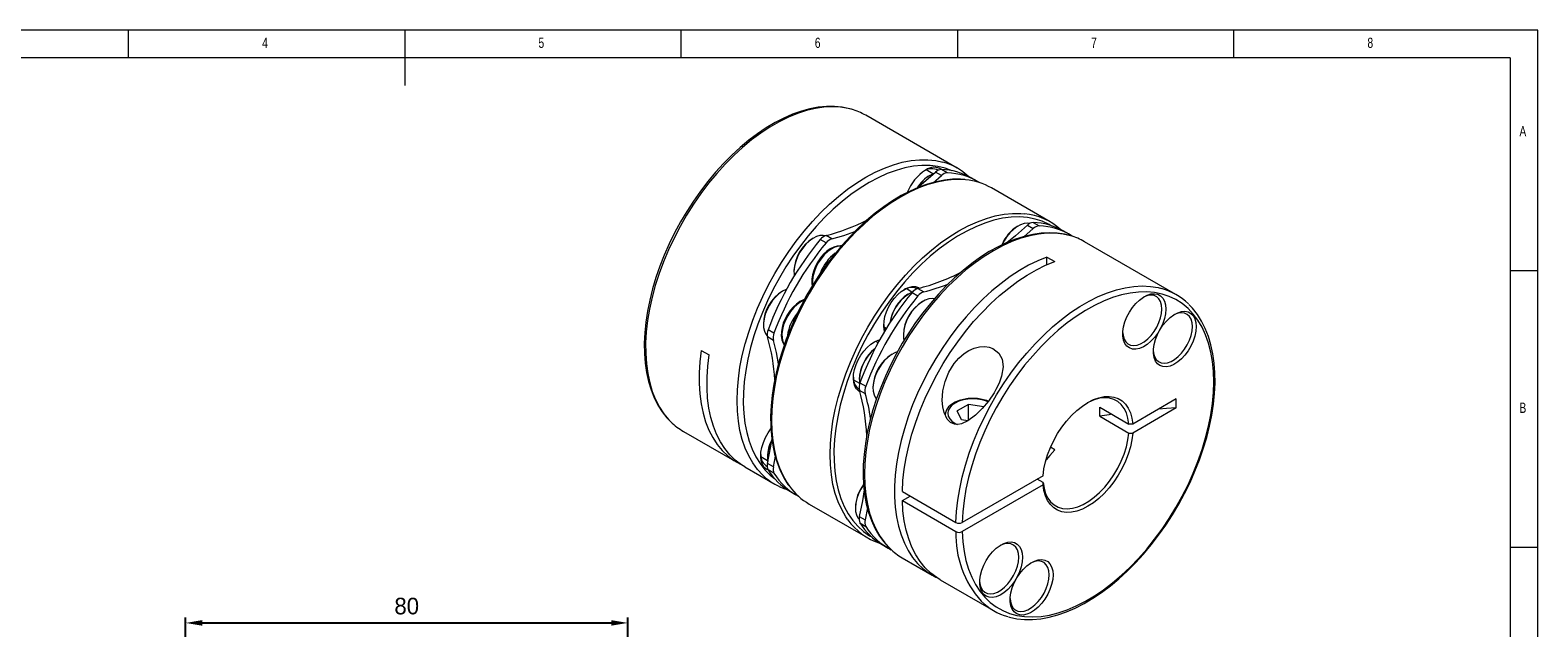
# Model space of a CAD drawing. Header units: millimetres. Extents: x 5 to 415, y 5 to 292.
# Tile 3 of 3: x 142 to 415, y 184 to 292. Entities that reach past the tile are written whole.
import ezdxf

# ---------------------------------------------------------------- set-up
doc = ezdxf.new("R2010")
doc.units = ezdxf.units.MM
doc.header["$LTSCALE"] = 2
doc.header["$PDSIZE"] = -1
doc.styles.add('SLDTEXTSTYLE0', font='TXT', dxfattribs={"width": 0.75})
doc.dimstyles.new('ISO-25', dxfattribs={"dimtxt": 2.5, "dimasz": 2.5, "dimexe": 1.25, "dimexo": 0.625, "dimtad": 1, "dimtxsty": 'Standard', "dimcen": 2.5, "dimadec": 0, "dimazin": 0, "dimtfac": 1, "dimtmove": 0, "dimatfit": 3, "dimfxl": 0, "dimarcsym": 0})

# ---------------------------------------------------------------- blocks, each defined once
blk = doc.blocks.new('*D8')
at = {"color": 1, "lineweight": -2}
for p, q in [((170.32, 170.4), (170.32, 185.82)), ((250.32, 170.4), (250.32, 185.82)), ((173.32, 184.82), (247.32, 184.82))]:
    blk.add_line(p, q, dxfattribs=at)
at = {"color": 1}
for points in [[(173.32, 185.32), (173.32, 184.32), (170.32, 184.82)], [(247.32, 185.32), (247.32, 184.32), (250.32, 184.82)]]:
    blk.add_solid(points, dxfattribs=at)
at = {"layer": 'Defpoints', "color": 0}
for p in [(250.32, 184.82), (170.32, 169.4), (250.32, 169.4)]:
    blk.add_point(p, dxfattribs=at)
at = {"color": 0, "insert": (210.32, 187.85), "char_height": 3, "attachment_point": 5}
blk.add_mtext('80', dxfattribs=at)

msp = doc.modelspace()

# ---------------------------------------------------------------- linework, layer by layer
at = {"color": 7, "linetype": 'Continuous', "lineweight": 0}
for p, q in [((415, 292), (5, 292)), ((160, 287), (160, 292)), ((210, 292), (210, 282)), ((260, 287), (260, 292)), ((310, 292), (310, 287)), ((360, 287), (360, 292)), ((415, 5), (415, 292)), ((410, 287), (10, 287)), ((410, 287), (410, 60.25)), ((415, 248.5), (410, 248.5)), ((410, 198.5), (415, 198.5))]:
    msp.add_line(p, q, dxfattribs=at)
at = {"color": 7, "linetype": 'Continuous', "lineweight": 15}
for p, q in [((309.924, 267.058), (293.378, 276.61)), ((305.545, 266.031), (304.343, 266.725)), ((305.608, 264.41), (307.076, 265.713)), ((307.076, 265.713), (306.016, 266.325)), ((308.142, 266.199), (307.082, 266.811)), ((313.547, 264.678), (312.486, 265.29)), ((326.753, 257.343), (316.147, 263.466)), ((322.633, 256.732), (323.693, 256.12)), ((323.699, 257.218), (324.759, 256.606)), ((286.204, 253.534), (285.143, 254.146)), ((287.27, 254.279), (286.209, 254.891)), ((323.693, 256.12), (322.018, 254.639)), ((330.164, 255.085), (329.103, 255.698)), ((349.522, 244.199), (332.976, 253.751)), ((326.165, 250.974), (327.579, 250.157)), ((326.165, 249.591), (326.165, 250.974)), ((301.751, 244.655), (300.69, 245.268)), ((301.76, 244.554), (302.821, 243.941)), ((302.826, 245.298), (303.887, 244.686)), ((276.778, 237.208), (275.717, 237.82)), ((296.69, 238.339), (297.126, 238.087)), ((276.666, 235.912), (275.605, 236.524)), ((295.617, 235.473), (295.18, 235.725)), ((263.621, 234.091), (265.035, 233.275)), ((291.181, 228.796), (292.241, 228.184)), ((292.222, 226.932), (293.283, 226.319)), ((292.334, 228.227), (293.395, 227.615)), ((311.982, 224.342), (309.941, 223.163)), ((314.771, 223.91), (311.982, 224.342)), ((311.982, 221.462), (311.982, 224.342)), ((335.728, 223.817), (340.982, 220.785)), ((335.728, 222.184), (335.728, 223.817)), ((349.554, 225.325), (341.69, 220.785)), ((349.554, 223.692), (349.554, 225.325)), ((310.688, 221.554), (309.941, 223.163)), ((311.851, 221.374), (310.688, 221.554)), ((335.728, 222.184), (340.982, 219.152)), ((349.554, 223.692), (341.69, 219.152)), ((260.381, 219.451), (270.068, 213.858)), ((341.69, 220.785), (340.982, 220.785)), ((340.982, 219.152), (341.69, 219.152)), ((327.579, 216.132), (326.814, 216.574)), ((271.482, 213.042), (276.927, 209.899)), ((274.423, 214.896), (275.622, 214.204)), ((276.666, 213.041), (275.605, 213.653)), ((276.666, 213.041), (277.063, 214.979)), ((326.165, 214.477), (326.165, 214.836)), ((276.778, 211.874), (275.717, 212.487)), ((325.488, 211.432), (310.831, 202.971)), ((325.49, 210.208), (324.429, 210.821)), ((325.488, 209.799), (325.49, 210.208)), ((279.739, 208.564), (280.8, 207.952)), ((300.012, 208.563), (309.7, 202.971)), ((300.012, 206.93), (301.427, 207.747)), ((325.488, 209.799), (310.831, 201.338)), ((283.149, 206.307), (293.756, 200.184)), ((293.729, 205.649), (293.283, 203.448)), ((300.012, 206.93), (309.7, 201.338)), ((292.222, 204.06), (293.283, 203.448)), ((292.334, 202.894), (293.395, 202.281)), ((296.356, 198.971), (297.417, 198.359)), ((299.979, 196.591), (305.423, 193.448)), ((306.837, 192.632), (316.525, 187.039))]:
    msp.add_line(p, q, dxfattribs=at)
at = {"color": 7, "linetype": 'Continuous', "lineweight": 15, "flags": 128}
for points in [[(290.683, 277.731), (290.456, 277.804), (289.121, 278.076), (287.73, 278.21), (286.289, 278.206), (284.803, 278.062), (283.28, 277.779), (281.727, 277.358), (280.152, 276.801), (278.562, 276.111), (276.966, 275.291), (275.37, 274.345), (273.782, 273.278), (272.209, 272.096), (270.659, 270.803), (269.138, 269.407), (267.653, 267.913), (266.211, 266.329), (264.817, 264.662), (263.479, 262.919), (262.201, 261.109), (260.991, 259.239), (259.852, 257.318), (258.791, 255.356), (257.813, 253.359), (256.921, 251.339), (256.12, 249.303), (255.413, 247.262), (254.804, 245.223), (254.296, 243.197), (253.891, 241.192), (253.591, 239.217), (253.399, 237.281), (253.314, 235.393), (253.339, 233.561), (253.474, 231.794), (253.717, 230.099), (254.07, 228.486), (254.53, 226.962), (255.097, 225.535), (255.766, 224.213), (256.534, 223.002), (257.397, 221.908), (258.029, 221.265)], [(290.808, 277.69), (290.208, 277.842), (288.805, 278.076), (287.341, 278.156), (285.824, 278.082), (284.261, 277.854), (282.66, 277.473), (281.029, 276.942), (279.378, 276.264), (277.714, 275.441), (276.045, 274.477), (274.381, 273.379), (272.729, 272.151), (271.099, 270.799), (269.498, 269.331), (267.935, 267.755), (266.417, 266.077), (264.954, 264.307), (263.551, 262.454), (262.216, 260.527), (260.956, 258.536), (259.778, 256.491), (258.687, 254.404), (257.689, 252.283), (256.79, 250.141), (255.993, 247.988), (255.303, 245.835), (254.723, 243.694), (254.256, 241.574), (253.905, 239.488), (253.672, 237.445), (253.557, 235.457), (253.562, 233.533), (253.686, 231.683), (253.928, 229.916), (254.288, 228.242), (254.763, 226.67), (255.351, 225.206), (256.05, 223.859), (256.855, 222.636), (257.762, 221.543), (258.125, 221.17)], [(293.426, 265.424), (295.09, 266.317), (296.746, 267.067), (298.386, 267.672), (300, 268.128), (301.58, 268.433), (303.119, 268.585), (304.609, 268.584), (306.041, 268.429), (307.354, 268.138)], [(309.011, 266.583), (307.77, 267.038), (306.426, 267.355), (305.018, 267.521), (303.552, 267.533), (302.036, 267.393), (300.478, 267.099), (298.886, 266.655), (297.269, 266.063), (295.634, 265.324), (293.991, 264.444)], [(274.796, 211.498), (274.745, 211.546), (273.795, 212.578), (272.945, 213.742), (272.2, 215.031), (271.562, 216.44), (271.036, 217.962), (270.624, 219.588), (270.328, 221.31), (270.15, 223.12), (270.091, 225.008), (270.15, 226.964), (270.328, 228.98), (270.624, 231.043), (271.036, 233.145), (271.562, 235.274), (272.2, 237.419), (272.945, 239.569), (273.795, 241.714), (274.745, 243.843), (275.79, 245.944), (276.926, 248.007), (278.145, 250.021), (279.442, 251.977), (280.81, 253.864), (282.242, 255.672), (283.732, 257.393), (285.271, 259.018), (286.851, 260.538), (288.465, 261.945), (290.105, 263.233), (291.761, 264.395), (293.426, 265.424)], [(311.315, 264.97), (310.531, 265.042), (309.098, 265.032), (307.62, 264.883), (306.106, 264.596), (304.561, 264.171), (302.994, 263.612), (301.412, 262.919), (299.822, 262.097), (298.233, 261.15), (296.65, 260.083), (295.082, 258.9), (293.536, 257.608), (292.018, 256.211), (290.535, 254.718), (289.094, 253.133), (287.702, 251.466), (286.364, 249.723), (285.087, 247.913), (283.876, 246.043), (282.737, 244.122), (281.676, 242.159), (280.696, 240.163), (279.803, 238.143), (279, 236.108), (278.291, 234.068), (277.68, 232.03), (277.169, 230.006), (276.761, 228.003), (276.458, 226.031), (276.262, 224.099), (276.173, 222.215), (276.192, 220.389), (276.32, 218.628), (276.556, 216.94), (276.899, 215.334), (277.349, 213.817), (277.903, 212.397), (278.559, 211.081), (279.313, 209.875), (279.49, 209.647)], [(311.451, 264.944), (310.831, 264.992), (309.342, 264.993), (307.803, 264.841), (306.222, 264.536), (304.608, 264.08), (302.969, 263.475), (301.313, 262.724), (299.648, 261.832), (297.983, 260.802), (296.327, 259.641), (294.688, 258.353), (293.074, 256.945), (291.493, 255.426), (289.955, 253.801), (288.465, 252.08), (287.032, 250.272), (285.664, 248.385), (284.367, 246.429), (283.148, 244.415), (282.013, 242.351), (280.968, 240.25), (280.018, 238.122), (279.168, 235.977), (278.422, 233.826), (277.785, 231.681), (277.259, 229.553), (276.847, 227.451), (276.551, 225.387), (276.373, 223.372), (276.314, 221.415), (276.373, 219.527), (276.551, 217.718), (276.847, 215.996), (277.259, 214.37), (277.785, 212.848), (278.422, 211.439), (279.168, 210.149), (279.582, 209.548)], [(302.641, 263.445), (303.856, 264.435), (306.016, 266.325)], [(293.991, 264.444), (292.348, 263.427), (290.714, 262.279), (289.097, 261.004), (287.505, 259.61), (285.947, 258.105), (284.431, 256.495), (282.965, 254.79), (281.556, 252.998), (280.212, 251.129), (278.94, 249.192), (277.747, 247.197), (276.638, 245.155), (275.619, 243.077), (274.697, 240.973), (273.875, 238.854), (273.158, 236.732), (272.549, 234.617), (272.052, 232.521), (271.67, 230.454), (271.404, 228.427), (271.256, 226.45), (271.226, 224.535), (271.315, 222.691), (271.522, 220.927), (271.847, 219.253), (272.286, 217.678), (272.839, 216.209), (273.503, 214.855), (274.273, 213.622), (275.146, 212.517), (276.117, 211.546), (276.882, 210.927)], [(290.146, 203.485), (289.774, 204.026), (289.029, 205.316), (288.391, 206.725), (287.865, 208.247), (287.453, 209.872), (287.158, 211.595), (286.98, 213.404), (286.92, 215.292), (286.98, 217.249), (287.158, 219.264), (287.453, 221.328), (287.865, 223.43), (288.391, 225.558), (289.029, 227.703), (289.774, 229.854), (290.624, 231.999), (291.574, 234.127), (292.62, 236.228), (293.755, 238.291), (294.974, 240.306), (296.271, 242.262), (297.639, 244.149), (299.072, 245.957), (300.561, 247.678), (302.1, 249.302), (303.681, 250.822), (305.295, 252.23), (306.934, 253.518), (308.59, 254.679), (310.255, 255.709), (311.919, 256.601), (313.575, 257.352), (315.215, 257.957), (316.829, 258.413), (318.409, 258.718), (319.948, 258.87), (321.438, 258.869), (322.109, 258.816)], [(326.956, 256.648), (326.562, 256.87), (325.327, 257.436), (324.015, 257.852), (322.633, 258.115), (321.189, 258.225), (319.689, 258.179), (318.142, 257.979), (316.556, 257.626), (314.939, 257.121), (313.299, 256.467), (311.645, 255.668), (309.986, 254.728), (308.33, 253.651), (306.686, 252.443), (305.062, 251.11), (303.467, 249.661), (301.91, 248.101), (300.397, 246.439), (298.939, 244.684), (297.54, 242.845), (296.21, 240.931), (294.955, 238.953), (293.782, 236.921), (292.697, 234.845), (291.704, 232.736), (290.811, 230.606), (290.02, 228.465), (289.337, 226.324), (288.765, 224.195), (288.307, 222.089), (287.964, 220.017), (287.74, 217.989), (287.636, 216.016), (287.651, 214.108), (287.785, 212.276), (288.039, 210.529), (288.41, 208.876), (288.897, 207.325), (289.498, 205.886), (290.208, 204.564), (291.025, 203.367), (291.943, 202.302), (292.959, 201.374), (294.067, 200.587), (294.459, 200.356)], [(323.022, 257.022), (322.628, 257.079), (322.028, 257.026), (321.39, 256.819), (320.738, 256.466), (320.093, 255.978), (319.478, 255.373), (318.913, 254.67), (318.417, 253.894), (318.064, 253.197)], [(322.633, 256.732), (320.473, 254.843), (318.908, 253.576)], [(286.013, 254.827), (285.694, 254.882), (285.102, 254.855), (284.469, 254.673), (283.818, 254.344), (283.17, 253.877), (282.548, 253.29), (281.974, 252.601), (281.465, 251.836), (281.041, 251.018), (280.715, 250.178), (280.498, 249.342), (280.398, 248.54), (280.418, 247.798), (280.449, 247.582)], [(287.27, 254.279), (289.43, 254.882), (291.394, 255.574)], [(330.302, 254.861), (329.36, 255.104), (327.995, 255.304), (326.577, 255.366), (325.112, 255.288), (323.606, 255.072), (322.066, 254.716), (320.5, 254.223), (318.917, 253.596), (317.322, 252.837), (315.725, 251.95), (314.133, 250.94), (312.552, 249.812), (310.99, 248.571), (309.455, 247.223), (307.952, 245.775), (306.488, 244.233), (305.07, 242.604), (303.705, 240.897), (302.398, 239.117), (301.155, 237.275), (299.982, 235.377), (298.883, 233.433), (297.865, 231.452), (296.931, 229.442), (296.087, 227.412), (295.335, 225.372), (294.679, 223.331), (294.123, 221.298), (293.668, 219.281), (293.318, 217.291), (293.075, 215.336), (292.939, 213.424), (292.912, 211.564), (292.994, 209.765), (293.186, 208.035), (293.487, 206.383), (293.896, 204.815), (294.413, 203.341), (295.033, 201.968), (295.755, 200.703), (296.574, 199.553), (297.485, 198.524), (297.691, 198.337)], [(330.428, 254.824), (329.093, 255.122), (327.66, 255.277), (326.171, 255.278), (324.632, 255.125), (323.051, 254.82), (321.437, 254.364), (319.798, 253.76), (318.142, 253.009), (316.477, 252.117), (314.813, 251.087), (313.156, 249.925), (311.517, 248.638), (309.903, 247.23), (308.323, 245.71), (306.784, 244.086), (305.294, 242.365), (303.862, 240.556), (302.493, 238.669), (301.196, 236.714), (299.977, 234.699), (298.842, 232.636), (297.797, 230.535), (296.847, 228.407), (295.997, 226.262), (295.251, 224.111), (294.614, 221.966), (294.088, 219.837), (293.676, 217.736), (293.38, 215.672), (293.202, 213.657), (293.143, 211.7), (293.202, 209.812), (293.38, 208.003), (293.676, 206.28), (294.088, 204.654), (294.614, 203.133), (295.251, 201.724), (295.997, 200.434), (296.847, 199.271), (297.787, 198.249)], [(288.964, 252.978), (288.802, 253.005), (288.22, 252.96), (287.605, 252.78), (286.974, 252.465), (286.35, 252.024), (285.754, 251.474), (285.203, 250.833), (284.714, 250.121), (284.3, 249.358), (283.973, 248.567), (283.743, 247.77), (283.619, 246.989), (283.607, 246.246), (283.686, 245.723)], [(288.924, 252.97), (288.425, 252.936), (287.792, 252.755), (287.141, 252.425), (286.494, 251.959), (285.872, 251.371), (285.297, 250.683), (284.789, 249.917), (284.364, 249.1), (284.038, 248.259), (283.822, 247.423), (283.722, 246.621), (283.742, 245.88), (283.742, 245.874)], [(326.165, 250.974), (324.513, 250.303), (322.848, 249.487), (321.178, 248.53), (319.512, 247.438), (317.858, 246.216), (316.225, 244.87), (314.621, 243.406), (313.055, 241.834), (311.534, 240.16), (310.067, 238.393), (308.66, 236.542), (307.32, 234.617), (306.056, 232.627), (304.873, 230.584), (303.777, 228.496), (302.774, 226.375), (301.87, 224.232), (301.068, 222.078), (300.372, 219.923), (299.787, 217.78), (299.316, 215.658), (298.96, 213.568), (298.722, 211.522), (298.602, 209.53), (298.602, 207.601), (298.722, 205.747), (298.96, 203.976), (299.316, 202.297), (299.787, 200.72), (300.372, 199.251), (301.068, 197.9), (301.87, 196.671), (302.774, 195.573), (303.777, 194.61), (304.873, 193.788), (306.056, 193.11), (306.146, 193.066)], [(300.012, 208.563), (300.123, 210.558), (300.354, 212.607), (300.703, 214.7), (301.168, 216.827), (301.748, 218.977), (302.439, 221.138), (303.238, 223.299), (304.14, 225.45), (305.141, 227.579), (306.236, 229.675), (307.42, 231.727), (308.685, 233.726), (310.026, 235.659), (311.435, 237.519), (312.906, 239.294), (314.43, 240.976), (316, 242.556), (317.608, 244.026), (319.246, 245.379), (320.905, 246.607), (322.576, 247.704), (324.251, 248.665), (325.922, 249.484), (327.579, 250.157)], [(296.799, 237.547), (296.731, 237.827), (296.656, 238.555), (296.701, 239.355), (296.865, 240.202), (297.143, 241.069), (297.526, 241.928), (298.001, 242.75), (298.553, 243.511), (299.165, 244.185), (299.816, 244.751), (300.487, 245.19), (301.154, 245.489), (301.798, 245.637), (302.396, 245.63), (302.931, 245.469), (303.112, 245.369)], [(309.7, 202.971), (309.81, 204.957), (310.039, 206.998), (310.385, 209.083), (310.847, 211.201), (311.423, 213.342), (312.109, 215.494), (312.902, 217.648), (313.798, 219.79), (314.792, 221.912), (315.879, 224.001), (317.054, 226.047), (318.311, 228.041), (319.643, 229.97), (321.043, 231.826), (322.505, 233.6), (324.02, 235.281), (325.582, 236.862), (327.181, 238.334), (328.811, 239.69), (330.462, 240.923), (332.126, 242.026), (333.794, 242.995), (335.459, 243.824), (337.111, 244.508), (338.742, 245.044), (340.344, 245.431), (341.909, 245.664), (343.428, 245.744), (344.894, 245.67), (346.3, 245.443), (346.921, 245.287)], [(279.055, 245.167), (278.959, 245.13), (278.308, 244.801), (277.66, 244.334), (277.039, 243.747), (276.464, 243.058), (275.956, 242.293), (275.531, 241.475), (275.205, 240.635), (274.988, 239.799), (274.888, 238.997), (274.909, 238.255), (275.048, 237.6), (275.303, 237.053), (275.563, 236.726)], [(282.289, 243.294), (282.095, 243.237), (281.465, 242.922), (280.84, 242.481), (280.244, 241.931), (279.694, 241.29), (279.204, 240.578), (278.79, 239.815), (278.463, 239.024), (278.234, 238.227), (278.109, 237.446), (278.097, 236.703), (278.201, 236.018), (278.425, 235.415), (278.647, 235.092)], [(282.196, 243.176), (281.631, 242.882), (280.984, 242.416), (280.362, 241.828), (279.787, 241.14), (279.279, 240.374), (278.855, 239.557), (278.529, 238.716), (278.312, 237.88), (278.212, 237.078), (278.232, 236.337), (278.372, 235.681), (278.626, 235.134), (278.629, 235.129)], [(305.756, 243.411), (305.399, 243.459), (304.798, 243.406), (304.161, 243.199), (303.509, 242.846), (302.864, 242.358), (302.249, 241.753), (301.684, 241.05), (301.188, 240.274), (300.779, 239.451), (300.47, 238.609), (300.272, 237.777), (300.192, 236.983), (300.232, 236.254), (300.297, 235.921)], [(310.831, 201.338), (310.942, 199.505), (311.171, 197.754), (311.517, 196.095), (311.979, 194.536), (312.554, 193.086), (313.239, 191.752), (314.03, 190.541), (314.924, 189.46), (315.915, 188.514), (316.999, 187.708), (318.169, 187.046), (319.42, 186.531), (320.745, 186.168), (322.138, 185.956), (323.59, 185.898), (325.095, 185.994), (326.644, 186.243), (328.229, 186.644), (329.842, 187.195), (331.475, 187.893), (333.119, 188.734), (334.766, 189.714), (336.406, 190.828), (338.032, 192.07), (339.634, 193.433), (341.205, 194.911), (342.736, 196.495), (344.219, 198.177), (345.646, 199.949), (347.011, 201.802), (348.305, 203.724), (349.522, 205.708), (350.656, 207.741), (351.701, 209.814), (352.651, 211.916), (353.501, 214.035), (354.247, 216.161), (354.885, 218.282), (355.411, 220.388), (355.824, 222.467), (356.12, 224.509), (356.298, 226.502), (356.358, 228.437), (356.298, 230.302), (356.12, 232.09), (355.824, 233.789), (355.411, 235.392), (354.885, 236.89), (354.247, 238.275), (353.501, 239.539), (352.651, 240.677), (351.701, 241.682), (350.656, 242.549), (349.522, 243.273), (348.305, 243.851), (347.011, 244.279), (345.646, 244.556), (344.219, 244.68), (342.736, 244.65), (341.205, 244.467), (339.634, 244.131), (338.032, 243.644), (336.406, 243.009), (334.766, 242.229), (333.119, 241.308), (331.475, 240.251), (329.842, 239.064), (328.229, 237.752), (326.644, 236.322), (325.095, 234.783), (323.59, 233.141), (322.138, 231.407), (320.745, 229.588), (319.42, 227.694), (318.169, 225.735), (316.999, 223.722), (315.915, 221.665), (314.924, 219.574), (314.03, 217.461), (313.239, 215.337), (312.554, 213.212), (311.979, 211.098), (311.517, 209.006), (311.171, 206.947), (310.942, 204.932), (310.831, 202.971)], [(347.684, 241.577), (347.621, 240.739), (347.436, 239.855), (347.133, 238.955), (346.724, 238.067), (346.22, 237.22), (345.638, 236.441), (344.997, 235.754), (344.317, 235.182), (343.62, 234.744), (342.929, 234.453), (342.266, 234.319), (341.652, 234.347), (341.107, 234.534), (340.648, 234.875), (340.291, 235.36), (340.046, 235.972), (339.921, 236.693), (339.921, 237.498), (340.046, 238.362), (340.291, 239.257), (340.648, 240.155), (341.107, 241.026), (341.652, 241.843), (342.266, 242.579), (342.929, 243.21), (343.62, 243.717), (344.317, 244.083), (344.997, 244.296), (345.638, 244.35), (346.22, 244.242), (346.724, 243.977), (347.133, 243.562), (347.436, 243.011), (347.621, 242.342), (347.684, 241.577)], [(346.977, 241.577), (346.917, 242.292), (346.738, 242.914), (346.447, 243.42), (346.054, 243.794), (345.572, 244.024), (345.017, 244.1), (344.409, 244.021), (343.767, 243.789), (343.613, 243.713)], [(319.212, 185.919), (319.406, 185.856), (320.739, 185.58), (322.128, 185.441), (323.567, 185.441), (325.052, 185.58), (326.574, 185.859), (328.126, 186.275), (329.7, 186.828), (331.29, 187.514), (332.886, 188.331), (334.482, 189.273), (336.071, 190.336), (337.644, 191.514), (339.195, 192.803), (340.717, 194.196), (342.203, 195.687), (343.647, 197.268), (345.042, 198.933), (346.382, 200.674), (347.662, 202.482), (348.875, 204.35), (350.015, 206.269), (351.079, 208.231), (352.06, 210.226), (352.955, 212.246), (353.759, 214.281), (354.469, 216.323), (355.081, 218.361), (355.592, 220.388), (356, 222.394), (356.303, 224.37), (356.499, 226.308), (356.587, 228.197), (356.566, 230.031), (356.435, 231.8), (356.195, 233.497), (355.845, 235.113), (355.388, 236.64), (354.826, 238.07), (354.16, 239.396), (353.395, 240.611), (352.534, 241.708), (351.856, 242.404)], [(339.91, 237.298), (339.966, 236.779), (340.144, 236.157), (340.435, 235.651), (340.828, 235.277), (341.311, 235.047), (341.865, 234.971), (342.474, 235.05), (343.115, 235.282), (343.767, 235.659), (344.409, 236.167), (345.017, 236.791), (345.572, 237.507), (346.054, 238.293), (346.447, 239.122), (346.738, 239.964), (346.917, 240.792), (346.977, 241.577)], [(353.194, 238.395), (353.131, 237.557), (352.946, 236.674), (352.643, 235.774), (352.233, 234.886), (351.729, 234.038), (351.147, 233.259), (350.506, 232.572), (349.826, 232.001), (349.13, 231.563), (348.439, 231.272), (347.776, 231.138), (347.162, 231.165), (346.617, 231.352), (346.158, 231.694), (345.801, 232.178), (345.556, 232.791), (345.431, 233.511), (345.431, 234.316), (345.556, 235.18), (345.801, 236.075), (346.158, 236.973), (346.617, 237.844), (347.162, 238.661), (347.776, 239.397), (348.439, 240.028), (349.13, 240.535), (349.826, 240.901), (350.506, 241.115), (351.147, 241.168), (351.729, 241.061), (352.233, 240.795), (352.643, 240.38), (352.946, 239.83), (353.131, 239.161), (353.194, 238.395)], [(352.486, 238.395), (352.426, 239.11), (352.248, 239.732), (351.957, 240.238), (351.564, 240.613), (351.082, 240.842), (350.527, 240.918), (349.918, 240.839), (349.277, 240.607), (349.123, 240.531)], [(345.42, 234.116), (345.476, 233.597), (345.654, 232.976), (345.945, 232.469), (346.338, 232.095), (346.82, 231.866), (347.375, 231.789), (347.983, 231.868), (348.625, 232.1), (349.277, 232.477), (349.918, 232.986), (350.527, 233.609), (351.082, 234.326), (351.564, 235.112), (351.957, 235.94), (352.248, 236.782), (352.426, 237.61), (352.486, 238.395)], [(277.61, 231.664), (277.223, 233.74), (276.666, 235.912)], [(292.305, 226.648), (292.127, 226.755), (291.72, 227.138), (291.415, 227.653), (291.221, 228.284), (291.146, 229.012), (291.191, 229.812), (291.356, 230.659), (291.633, 231.526), (292.016, 232.385), (292.491, 233.207), (293.043, 233.968), (293.655, 234.642), (294.307, 235.208), (294.977, 235.647), (295.645, 235.946), (295.922, 236.027)], [(316.619, 226.432), (315.61, 224.946), (314.474, 223.586), (313.223, 222.369), (311.882, 221.388), (310.684, 220.843), (310.057, 220.724), (309.437, 220.756), (308.695, 221.073), (308.095, 221.683), (307.546, 222.84), (307.312, 223.902), (307.23, 225.009), (307.354, 226.765), (307.754, 228.495), (308.436, 230.186), (309.393, 231.741), (310.228, 232.708), (311.191, 233.537), (312.063, 234.084), (312.991, 234.488), (313.958, 234.728), (314.917, 234.782), (315.697, 234.67), (316.409, 234.417), (317.437, 233.624), (318.043, 232.506), (318.228, 231.104), (317.962, 229.422), (317.529, 228.198), (316.946, 226.999), (316.619, 226.432)], [(263.621, 234.091), (263.376, 232.036), (263.25, 230.034), (263.244, 228.097), (263.359, 226.233), (263.593, 224.453), (263.946, 222.765), (264.415, 221.179), (264.999, 219.702), (265.693, 218.343), (266.495, 217.108), (267.401, 216.003), (268.405, 215.035), (269.503, 214.208), (270.689, 213.526), (270.79, 213.476)], [(271.482, 213.042), (270.87, 213.423), (269.779, 214.253), (268.782, 215.223), (267.882, 216.329), (267.086, 217.564), (266.397, 218.922), (265.818, 220.397), (265.352, 221.98), (265.003, 223.664), (264.771, 225.44), (264.658, 227.298), (264.665, 229.23), (264.791, 231.226), (265.035, 233.275)], [(299.073, 233.809), (298.651, 233.656), (297.999, 233.303), (297.354, 232.815), (296.739, 232.21), (296.174, 231.507), (295.678, 230.731), (295.269, 229.908), (294.961, 229.066), (294.763, 228.234), (294.682, 227.44), (294.723, 226.711), (294.882, 226.072), (295.154, 225.545), (295.309, 225.351)], [(315.554, 224.878), (315.252, 225.009), (314.463, 225.235), (313.623, 225.373), (312.758, 225.422), (311.893, 225.379), (311.051, 225.247), (310.258, 225.026), (309.535, 224.722), (308.904, 224.338), (308.387, 223.88), (308.007, 223.36), (307.787, 222.801), (307.749, 222.422)], [(315.491, 224.783), (315.23, 224.892), (314.452, 225.132), (313.607, 225.28), (312.73, 225.33), (311.852, 225.28), (311.007, 225.132), (310.229, 224.892), (309.548, 224.569), (308.988, 224.175), (308.572, 223.726), (308.316, 223.239), (308.23, 222.732), (308.316, 222.225), (308.572, 221.738), (308.988, 221.289), (309.548, 220.895), (309.951, 220.689)], [(325.488, 211.432), (325.637, 212.666), (325.908, 213.939), (326.296, 215.234), (326.795, 216.529), (327.397, 217.805), (328.095, 219.043), (328.876, 220.224), (329.729, 221.329), (330.642, 222.342), (331.599, 223.248), (332.586, 224.032), (333.589, 224.683), (334.592, 225.19), (335.58, 225.546), (336.537, 225.746), (337.449, 225.786), (338.302, 225.665), (339.083, 225.387), (339.781, 224.954), (340.384, 224.374), (340.883, 223.655), (341.271, 222.808), (341.541, 221.847), (341.69, 220.785)], [(340.982, 220.785), (340.827, 221.836), (340.547, 222.783), (340.145, 223.61), (339.63, 224.302), (339.009, 224.849), (338.292, 225.241), (337.492, 225.471), (336.621, 225.537), (335.695, 225.437), (334.728, 225.173), (333.736, 224.749), (333.468, 224.608)], [(337.935, 222.543), (337.422, 222.464), (335.728, 222.184)], [(349.554, 223.692), (347.8, 223.596), (346.391, 223.499)], [(275.762, 212.416), (275.465, 212.568), (275.03, 212.947), (274.7, 213.465), (274.484, 214.106), (274.391, 214.85), (274.422, 215.673), (274.577, 216.547), (274.851, 217.446), (275.235, 218.339), (275.717, 219.199), (276.203, 219.897)], [(341.69, 219.152), (341.541, 217.919), (341.271, 216.645), (340.883, 215.351), (340.384, 214.056), (339.781, 212.78), (339.083, 211.542), (338.302, 210.361), (337.449, 209.256), (336.537, 208.242), (335.58, 207.337), (334.592, 206.553), (333.589, 205.902), (332.586, 205.395), (331.599, 205.039), (330.642, 204.839), (329.729, 204.799), (328.876, 204.919), (328.095, 205.198), (327.397, 205.631), (326.795, 206.211), (326.296, 206.93), (325.908, 207.777), (325.637, 208.738), (325.488, 209.799)], [(325.49, 210.208), (325.644, 209.157), (325.925, 208.21), (326.326, 207.383), (326.841, 206.691), (327.462, 206.144), (328.179, 205.752), (328.979, 205.522), (329.85, 205.456), (330.776, 205.556), (331.744, 205.82), (332.736, 206.244), (333.736, 206.822), (334.728, 207.543), (335.695, 208.395), (336.621, 209.365), (337.492, 210.436), (338.292, 211.591), (339.009, 212.81), (339.63, 214.074), (340.145, 215.361), (340.547, 216.651), (340.827, 217.921), (340.982, 219.152)], [(275.605, 213.653), (276.162, 216.468), (276.424, 218.09)], [(327.579, 216.132), (326.708, 215.064), (326.01, 214.321)], [(292.99, 209.771), (292.496, 208.997), (292.087, 208.174), (291.779, 207.332), (291.581, 206.5), (291.5, 205.706), (291.541, 204.977), (291.7, 204.339), (291.972, 203.811), (292.166, 203.578)], [(293.099, 208.902), (292.779, 206.875), (292.222, 204.06)], [(306.837, 192.632), (306.236, 193.005), (305.141, 193.837), (304.14, 194.81), (303.238, 195.918), (302.439, 197.158), (301.748, 198.521), (301.168, 200.001), (300.703, 201.59), (300.354, 203.281), (300.123, 205.064), (300.012, 206.93)], [(321.763, 196.68), (321.7, 195.842), (321.515, 194.959), (321.212, 194.059), (320.803, 193.171), (320.299, 192.324), (319.717, 191.544), (319.076, 190.858), (318.396, 190.286), (317.699, 189.848), (317.008, 189.557), (316.345, 189.423), (315.731, 189.45), (315.186, 189.637), (314.728, 189.979), (314.37, 190.464), (314.125, 191.076), (314, 191.796), (314, 192.602), (314.125, 193.466), (314.37, 194.361), (314.728, 195.258), (315.186, 196.13), (315.731, 196.946), (316.345, 197.682), (317.008, 198.314), (317.699, 198.821), (318.396, 199.187), (319.076, 199.4), (319.717, 199.454), (320.299, 199.346), (320.803, 199.081), (321.212, 198.666), (321.515, 198.115), (321.7, 197.446), (321.763, 196.68)], [(321.056, 196.68), (320.996, 197.396), (320.817, 198.017), (320.526, 198.524), (320.133, 198.898), (319.651, 199.127), (319.096, 199.204), (318.488, 199.125), (317.847, 198.893), (317.692, 198.816)], [(313.989, 192.401), (314.045, 191.883), (314.224, 191.261), (314.514, 190.755), (314.908, 190.38), (315.39, 190.151), (315.944, 190.075), (316.553, 190.154), (317.194, 190.386), (317.847, 190.762), (318.488, 191.271), (319.096, 191.894), (319.651, 192.611), (320.133, 193.397), (320.526, 194.225), (320.817, 195.068), (320.996, 195.895), (321.056, 196.68)], [(327.273, 193.498), (327.21, 192.661), (327.025, 191.777), (326.722, 190.877), (326.312, 189.989), (325.808, 189.142), (325.226, 188.363), (324.585, 187.676), (323.906, 187.104), (323.209, 186.666), (322.518, 186.375), (321.855, 186.241), (321.241, 186.268), (320.696, 186.456), (320.237, 186.797), (319.88, 187.282), (319.635, 187.894), (319.51, 188.615), (319.51, 189.42), (319.635, 190.284), (319.88, 191.179), (320.237, 192.077), (320.696, 192.948), (321.241, 193.765), (321.855, 194.501), (322.518, 195.132), (323.209, 195.639), (323.906, 196.005), (324.585, 196.218), (325.226, 196.272), (325.808, 196.164), (326.312, 195.899), (326.722, 195.484), (327.025, 194.933), (327.21, 194.264), (327.273, 193.498)], [(326.566, 193.498), (326.505, 194.214), (326.327, 194.836), (326.036, 195.342), (325.643, 195.716), (325.161, 195.946), (324.606, 196.022), (323.998, 195.943), (323.356, 195.711), (323.202, 195.635)], [(319.499, 189.22), (319.555, 188.701), (319.733, 188.079), (320.024, 187.573), (320.417, 187.199), (320.899, 186.969), (321.454, 186.893), (322.062, 186.972), (322.704, 187.204), (323.356, 187.581), (323.998, 188.089), (324.606, 188.713), (325.161, 189.429), (325.643, 190.215), (326.036, 191.044), (326.327, 191.886), (326.505, 192.714), (326.566, 193.498)]]:
    msp.add_lwpolyline(points, dxfattribs=at)
at = {"color": 7, "linetype": 'Continuous', "lineweight": 15}
for centre, radius, start, end in [((287.784, 266.898), 11.207, 60.06057, 74.35052), ((304.347, 257.398), 11.153, 47.39087, 74.3559), ((308.709, 259.613), 8.386, 122.5515, 158.66171), ((308.409, 259.997), 6.694, 120.88405, 148.51961), ((308.004, 260.518), 6.025, 111.51547, 149.39041), ((305.303, 264.577), 2.374, 60.72192, 122.83944), ((305.77, 264.62), 2.593, 57.49551, 127.34473), ((307.158, 265.232), 1.581, 92.75561, 136.25631), ((308.218, 264.62), 1.581, 92.75561, 136.25631), ((306.696, 255.077), 11.74, 60.45013, 88.11852), ((307.779, 254.566), 11.638, 57.98379, 88.21004), ((310.369, 253.313), 11.682, 60.35674, 84.68253), ((277.56, 289.612), 35.782, 283.98825, 296.63965), ((324.604, 250.473), 7.132, 121.44769, 157.73962), ((321.045, 247.459), 11.407, 47.90845, 84.64573), ((323.775, 255.639), 1.581, 92.75561, 136.25631), ((324.835, 255.027), 1.581, 92.75561, 136.25631), ((323.313, 245.485), 11.74, 60.45013, 88.11852), ((324.418, 245.055), 11.556, 56.87973, 88.30791), ((328.051, 218.49), 55.789, 140.27295, 159.72705), ((287.591, 248.211), 7.201, 121.25671, 178.74867), ((286.843, 252.849), 2.138, 107.23694, 142.64887), ((287.904, 252.237), 2.138, 107.23694, 142.64887), ((327.358, 243.981), 11.269, 60.10036, 74.19286), ((329.112, 217.877), 55.789, 140.27295, 159.72705), ((292.575, 245.34), 7.898, 126.82661, 159.40112), ((294.109, 280.233), 36.006, 284.01102, 297.28552), ((295.926, 277.249), 33.522, 283.73882, 291.75111), ((282.082, 238.668), 7.201, 121.25671, 178.74867), ((344.668, 208.897), 55.789, 140.27295, 159.72705), ((345.729, 208.284), 55.789, 140.27295, 159.72705), ((305.213, 238.018), 7.532, 124.05757, 171.78365), ((305.104, 238.038), 7.399, 115.32252, 171.46086), ((307.46, 236.741), 7.271, 121.56007, 178.44532), ((301.665, 242.987), 2.5, 65.78901, 123.24658), ((303.46, 243.256), 2.138, 107.23694, 142.64887), ((304.521, 242.644), 2.138, 107.23694, 142.64887), ((343.94, 234.53), 11.163, 45.52988, 74.51437), ((287.109, 235.766), 7.95, 140.11647, 172.7855), ((277.691, 236.997), 2.138, 157.35173, 192.7586), ((300.06, 238.804), 3.404, 180.46288, 199.87235), ((241.21, 226.657), 35.783, 3.38378, 16.00716), ((278.752, 236.384), 2.138, 157.35173, 192.7586), ((296.463, 232.575), 3.403, 100.12083, 119.54443), ((299.669, 228.546), 7.468, 128.09738, 177.86639), ((299.531, 228.641), 7.286, 128.06558, 185.18572), ((301.95, 227.198), 7.271, 121.56007, 178.44532), ((293.572, 229.058), 2.432, 175.87069, 235.10443), ((294.308, 227.404), 2.138, 157.35173, 192.7586), ((257.585, 217.011), 36.03, 2.6706, 15.982), ((295.369, 226.792), 2.138, 157.35173, 192.7586), ((261.109, 216.937), 33.514, 8.30229, 16.2571), ((265.994, 229.152), 11.208, 225.40885, 239.94584), ((282.147, 214.776), 6.56, 151.14423, 179.41129), ((281.731, 214.808), 6.128, 150.83638, 187.65398), ((276.755, 215.139), 2.367, 177.05557, 239.39407), ((277.123, 213.21), 1.581, 163.74383, 207.237), ((278.184, 212.598), 1.581, 163.74383, 207.237), ((282.485, 219.528), 11.118, 226.24224, 252.65458), ((285.598, 218.593), 11.615, 211.7192, 239.70743), ((286.628, 217.957), 11.576, 211.69665, 242.10473), ((288.973, 216.298), 11.564, 215.70648, 239.76378), ((298.735, 205.444), 7.239, 142.72765, 178.27407), ((299.462, 210.072), 11.41, 215.26323, 252.09427), ((293.74, 203.617), 1.581, 163.74383, 207.237), ((302.263, 209.05), 11.682, 211.80048, 239.62614), ((294.801, 203.005), 1.581, 163.74383, 207.237), ((303.273, 208.398), 11.618, 211.76769, 243.03981), ((310.265, 204.043), 1.212, 242.1902, 297.82543), ((327.664, 200.747), 17.974, 178.11491, 221.90655), ((310.265, 202.41), 1.213, 242.19434, 297.82129), ((305.599, 206.301), 11.219, 225.86624, 239.93624), ((322.106, 196.708), 11.162, 225.53302, 254.31284)]:
    msp.add_arc(centre, radius, start, end, dxfattribs=at)

# ---------------------------------------------------------------- texts
at = {"color": 7, "linetype": 'Continuous', "lineweight": 0, "char_height": 1.852, "attachment_point": 1, "style": 'SLDTEXTSTYLE0'}
for s, insert in [('4', (184.167, 290.646)), ('5', (234.167, 290.646)), ('6', (284.167, 290.646)), ('7', (334.167, 290.646)), ('8', (384.167, 290.646)), ('A', (411.667, 274.646)), ('B', (411.667, 224.646))]:
    msp.add_mtext(s, dxfattribs=dict(at, insert=insert))

# ---------------------------------------------------------------- dimensions: what is measured, and where the dimension line sits
dim = msp.add_linear_dim(base=(250.323, 184.822), p1=(170.323, 169.396), p2=(250.323, 169.396), text='80', dimstyle='ISO-25', override={"dimtxt": 3, "dimasz": 3, "dimexe": 1, "dimexo": 1, "dimgap": 1.524, "dimzin": 0, "dimclrd": 1, "dimclre": 1, "dimtzin": 0})
dim.commit()
dim.dimension.update_dxf_attribs({"geometry": '*D8', "text_midpoint": (210.323, 187.846)})

doc.saveas('drawing.dxf')
